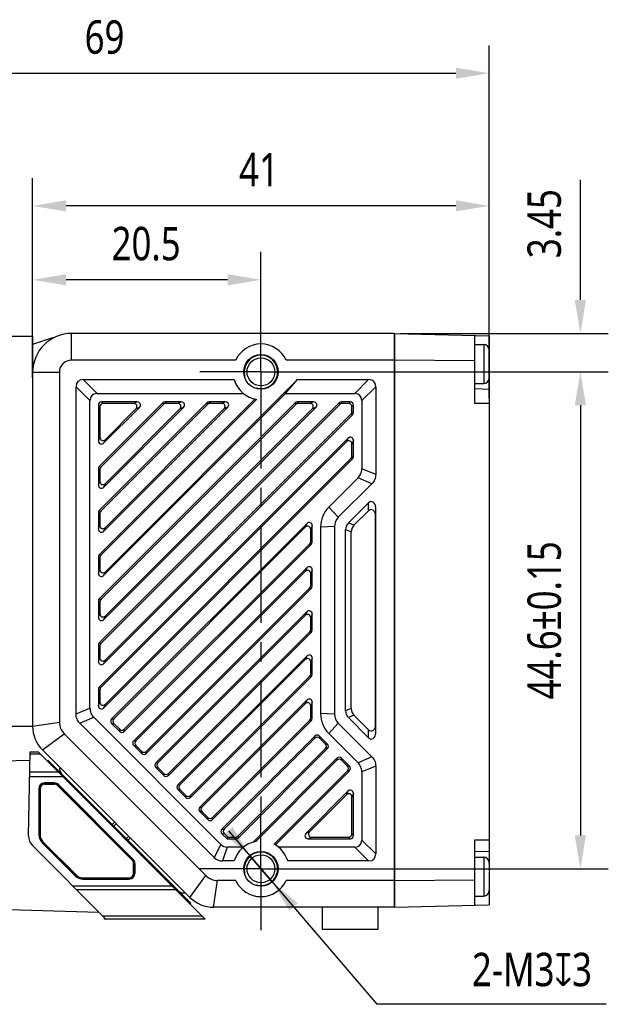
# Model space of a CAD drawing. Header units: millimetres. Extents: x 80 to 337, y 117 to 223.
# Tile 3 of 4: x 192 to 246, y 135 to 223. Entities that reach past the tile are written whole.
import ezdxf

# ---------------------------------------------------------------- set-up
doc = ezdxf.new("R2010")
doc.units = ezdxf.units.MM
doc.header["$LTSCALE"] = 23.1
doc.header["$PDMODE"] = 3
doc.header["$PDSIZE"] = 8
doc.linetypes.add('CENTER', pattern=[0.6, 0.375, -0.075, 0.075, -0.075])
doc.layers.get('0').update_dxf_attribs({"linetype": 'CONTINUOUS'})
doc.layers.get('Defpoints').update_dxf_attribs({"linetype": 'CONTINUOUS'})
for name, color, linetype in [('000-ID2000X_DXF_DIMENSION', 7, 'CONTINUOUS'), ('DE-11-107728DXF_CONTINUOUS_LINE', 7, 'CONTINUOUS'), ('DE-13-002784DXF_CONTINUOUS_LINE', 7, 'CONTINUOUS'), ('DE-13-002786DXF_CONTINUOUS_LINE', 7, 'CONTINUOUS'), ('DE-13-002801_DXF_AXIS', 7, 'CONTINUOUS'), ('DE-13-002801DXF_CONTINUOUS_LINE', 7, 'CONTINUOUS'), ('DE-13-002819DXF_CONTINUOUS_LINE', 7, 'CONTINUOUS'), ('DE-19-009143DXF_CONTINUOUS_LINE', 7, 'CONTINUOUS'), ('DE-1A-000171DXF_CONTINUOUS_LINE', 7, 'CONTINUOUS'), ('DE-1A-000184DXF_CONTINUOUS_LINE', 7, 'CONTINUOUS'), ('DIMS', 7, 'CONTINUOUS'), ('SC-PM2X10B_DXF_CONTINUOUS_LINE', 7, 'CONTINUOUS'), ('TBH32-M2-V2_DXF_CONTINUOUS_LINE', 7, 'CONTINUOUS')]:
    doc.layers.add(name, color=color, linetype=linetype)
doc.styles.get("Standard").update_dxf_attribs({"font": 'Roboto-Regular.ttf', "width": 0.8})
doc.dimstyles.new('DIMSTYLE_1', dxfattribs={"dimtxt": 3, "dimasz": 3, "dimexe": 2.5, "dimexo": 0.5, "dimgap": 0.75, "dimtad": 1, "dimdsep": 46, "dimtxsty": 'STANDARD', "dimblk": '_FILLED', "dimblk1": '_FILLED', "dimblk2": '_FILLED', "dimcen": 0.09, "dimclrt": 3, "dimazin": 2, "dimtp": 0.3, "dimtm": 0.3, "dimtfac": 1, "dimtofl": 0, "dimtmove": 0, "dimatfit": 3, "dimldrblk": '_FILLED', "dimfxl": 1, "dimtolj": 1, "dimarcsym": 0})
doc.dimstyles.new('DIMSTYLE_2', dxfattribs={"dimtxt": 3, "dimasz": 3, "dimexe": 2.5, "dimexo": 0.5, "dimgap": 0.75, "dimtad": 1, "dimdsep": 46, "dimtxsty": 'STANDARD', "dimblk": '_FILLED', "dimblk1": '_FILLED', "dimblk2": '_FILLED', "dimcen": 0.09, "dimclrt": 3, "dimazin": 2, "dimtp": 0.1, "dimtm": 0.1, "dimtfac": 1, "dimtofl": 0, "dimtmove": 0, "dimatfit": 3, "dimldrblk": '_FILLED', "dimfxl": 1, "dimtolj": 1, "dimarcsym": 0})
doc.dimstyles.new('DIMSTYLE_3', dxfattribs={"dimtxt": 3, "dimasz": 3, "dimexe": 2.5, "dimexo": 0.5, "dimgap": 0.75, "dimtad": 1, "dimdsep": 46, "dimtxsty": 'STANDARD', "dimblk": '_FILLED', "dimblk1": '_FILLED', "dimblk2": '_FILLED', "dimcen": 0.09, "dimclrt": 3, "dimazin": 2, "dimtol": 1, "dimtp": 0.15, "dimtm": 0.15, "dimtfac": 1, "dimtofl": 0, "dimtmove": 0, "dimatfit": 3, "dimldrblk": '_FILLED', "dimfxl": 1, "dimtolj": 1, "dimarcsym": 0})
doc.dimstyles.new('DIMSTYLE_4', dxfattribs={"dimtxt": 3, "dimasz": 3, "dimexe": 2.5, "dimexo": 0.5, "dimtad": 1, "dimdsep": 46, "dimtxsty": 'STANDARD', "dimblk": '_FILLED', "dimblk1": '_FILLED', "dimblk2": '_FILLED', "dimcen": 0.09, "dimclrt": 3, "dimazin": 2, "dimtp": 0.1, "dimtm": 0.1, "dimtfac": 1, "dimtmove": 0, "dimatfit": 2, "dimldrblk": '_FILLED', "dimfxl": 1, "dimtolj": 1, "dimarcsym": 0})
doc.dimstyles.new('DIMSTYLE_5', dxfattribs={"dimtxt": 3, "dimasz": 3, "dimexe": 2.5, "dimexo": 0.5, "dimgap": 0.75, "dimtad": 1, "dimdsep": 46, "dimtxsty": 'STANDARD', "dimblk": '_FILLED', "dimblk1": '_FILLED', "dimblk2": '_FILLED', "dimcen": 0.09, "dimclrt": 3, "dimazin": 2, "dimtp": 0.2, "dimtm": 0.2, "dimtfac": 1, "dimtofl": 0, "dimtmove": 0, "dimatfit": 3, "dimldrblk": '_FILLED', "dimfxl": 1, "dimtolj": 1, "dimarcsym": 0})

# ---------------------------------------------------------------- blocks, each defined once
blk = doc.blocks.new('_FILLED')
at = {"color": 0, "linetype": 'ByBlock'}
blk.add_solid([(0, 0), (-1, 0.167), (-1, -0.167)], dxfattribs=at)
blk = doc.blocks.new('*D3')
at = {"layer": '000-ID2000X_DXF_DIMENSION', "color": 0, "lineweight": -2}
for p, q in [((242.239, 197.778), (242.239, 208.565)), ((226.061, 194.778), (244.739, 194.778)), ((217.023, 191.328), (244.739, 191.328)), ((242.239, 188.328), (242.239, 185.328))]:
    blk.add_line(p, q, dxfattribs=at)
at = {"layer": 'Defpoints', "color": 0}
for p in [(225.561, 194.778), (242.239, 194.778), (216.523, 191.328)]:
    blk.add_point(p, dxfattribs=at)
at = {"layer": '000-ID2000X_DXF_DIMENSION', "color": 0, "linetype": 'ByBlock', "lineweight": -2, "xscale": 3, "yscale": 3, "zscale": 3}
for p, rotation in [((242.239, 194.778), 270), ((242.239, 191.328), 90)]:
    blk.add_blockref('_FILLED', p, dxfattribs=dict(at, rotation=rotation))
at = {"layer": '000-ID2000X_DXF_DIMENSION', "color": 3, "insert": (237.489, 201.528), "char_height": 3, "attachment_point": 1, "rotation": 90, "line_spacing_factor": 0.9}
blk.add_mtext('\\A1;3.45', dxfattribs=at)
blk = doc.blocks.new('*D4')
at = {"layer": '000-ID2000X_DXF_DIMENSION', "color": 0, "lineweight": -2}
for p, q in [((217.332, 191.328), (244.739, 191.328)), ((242.239, 188.328), (242.239, 149.728)), ((216.655, 146.728), (244.739, 146.728))]:
    blk.add_line(p, q, dxfattribs=at)
at = {"layer": 'Defpoints', "color": 0}
for p in [(216.832, 191.328), (216.155, 146.728), (242.239, 146.728)]:
    blk.add_point(p, dxfattribs=at)
at = {"layer": '000-ID2000X_DXF_DIMENSION', "color": 0, "linetype": 'ByBlock', "lineweight": -2, "xscale": 3, "yscale": 3, "zscale": 3}
for p, rotation in [((242.239, 191.328), 90), ((242.239, 146.728), 270)]:
    blk.add_blockref('_FILLED', p, dxfattribs=dict(at, rotation=rotation))
at = {"layer": '000-ID2000X_DXF_DIMENSION', "color": 3, "insert": (237.489, 169.028), "char_height": 3, "attachment_point": 2, "rotation": 90, "line_spacing_factor": 0.9}
blk.add_mtext('\\A1;44.6%%p0.15', dxfattribs=at)
blk = doc.blocks.new('*D8')
at = {"layer": '000-ID2000X_DXF_DIMENSION', "color": 0, "lineweight": -2}
for p, q in [((165.061, 193.028), (165.061, 220.629)), ((234.061, 188.978), (234.061, 220.629)), ((168.061, 218.129), (231.061, 218.129))]:
    blk.add_line(p, q, dxfattribs=at)
at = {"layer": 'Defpoints', "color": 0}
for p in [(234.061, 218.129), (165.061, 192.528), (234.061, 188.478)]:
    blk.add_point(p, dxfattribs=at)
at = {"layer": '000-ID2000X_DXF_DIMENSION', "color": 0, "linetype": 'ByBlock', "lineweight": -2, "xscale": 3, "yscale": 3, "zscale": 3, "rotation": 180}
blk.add_blockref('_FILLED', (165.061, 218.129), dxfattribs=at)
at = {"layer": '000-ID2000X_DXF_DIMENSION', "color": 0, "linetype": 'ByBlock', "lineweight": -2, "xscale": 3, "yscale": 3, "zscale": 3}
blk.add_blockref('_FILLED', (234.061, 218.129), dxfattribs=at)
at = {"layer": '000-ID2000X_DXF_DIMENSION', "color": 3, "insert": (199.517, 222.879), "char_height": 3, "attachment_point": 2, "line_spacing_factor": 0.9}
blk.add_mtext('\\A1;69', dxfattribs=at)
blk = doc.blocks.new('*D9')
at = {"layer": '000-ID2000X_DXF_DIMENSION', "color": 0, "lineweight": -2}
for p, q in [((193.061, 195.028), (193.061, 208.722)), ((234.061, 188.978), (234.061, 208.722)), ((231.061, 206.222), (196.061, 206.222))]:
    blk.add_line(p, q, dxfattribs=at)
at = {"layer": 'Defpoints', "color": 0}
for p in [(193.061, 206.222), (193.061, 194.528), (234.061, 188.478)]:
    blk.add_point(p, dxfattribs=at)
at = {"layer": '000-ID2000X_DXF_DIMENSION', "color": 0, "linetype": 'ByBlock', "lineweight": -2, "xscale": 3, "yscale": 3, "zscale": 3, "rotation": 180}
blk.add_blockref('_FILLED', (193.061, 206.222), dxfattribs=at)
at = {"layer": '000-ID2000X_DXF_DIMENSION', "color": 0, "linetype": 'ByBlock', "lineweight": -2, "xscale": 3, "yscale": 3, "zscale": 3}
blk.add_blockref('_FILLED', (234.061, 206.222), dxfattribs=at)
at = {"layer": '000-ID2000X_DXF_DIMENSION', "color": 3, "insert": (213.383, 210.972), "char_height": 3, "attachment_point": 2, "line_spacing_factor": 0.9}
blk.add_mtext('\\A1;41', dxfattribs=at)
blk = doc.blocks.new('*D11')
at = {"layer": '000-ID2000X_DXF_DIMENSION', "color": 0, "lineweight": -2}
for p, q in [((210.635, 150.147), (223.975, 134.566)), ((214.537, 145.589), (212.586, 147.868)), ((216.488, 143.31), (218.439, 141.031)), ((244.569, 134.566), (223.975, 134.566))]:
    blk.add_line(p, q, dxfattribs=at)
at = {"layer": 'Defpoints', "color": 0}
for p in [(212.586, 147.868), (214.537, 145.589)]:
    blk.add_point(p, dxfattribs=at)
at = {"layer": '000-ID2000X_DXF_DIMENSION', "color": 0, "linetype": 'ByBlock', "lineweight": -2, "xscale": 3, "yscale": 3, "zscale": 3}
for p, rotation in [((212.586, 147.868), 310.5692386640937), ((214.537, 145.589), 130.5692386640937)]:
    blk.add_blockref('_FILLED', p, dxfattribs=dict(at, rotation=rotation))
at = {"layer": '000-ID2000X_DXF_DIMENSION', "color": 3, "insert": (232.499, 139.191), "char_height": 3, "attachment_point": 1, "line_spacing_factor": 0.9}
blk.add_mtext('\\A1;{2-M3{\\fgdt;x}3}', dxfattribs=at)
blk = doc.blocks.new('*D12')
at = {"layer": '000-ID2000X_DXF_DIMENSION', "color": 0, "lineweight": -2}
for p, q in [((193.061, 190.778), (193.061, 202.091)), ((213.561, 196.008), (213.561, 202.091)), ((210.561, 199.591), (196.061, 199.591))]:
    blk.add_line(p, q, dxfattribs=at)
at = {"layer": 'Defpoints', "color": 0}
for p in [(193.061, 199.591), (213.561, 195.508), (193.061, 190.278)]:
    blk.add_point(p, dxfattribs=at)
at = {"layer": '000-ID2000X_DXF_DIMENSION', "color": 0, "linetype": 'ByBlock', "lineweight": -2, "xscale": 3, "yscale": 3, "zscale": 3, "rotation": 180}
blk.add_blockref('_FILLED', (193.061, 199.591), dxfattribs=at)
at = {"layer": '000-ID2000X_DXF_DIMENSION', "color": 0, "linetype": 'ByBlock', "lineweight": -2, "xscale": 3, "yscale": 3, "zscale": 3}
blk.add_blockref('_FILLED', (213.561, 199.591), dxfattribs=at)
at = {"layer": '000-ID2000X_DXF_DIMENSION', "color": 3, "insert": (203.25, 204.341), "char_height": 3, "attachment_point": 2, "line_spacing_factor": 0.9}
blk.add_mtext('\\A1;20.5', dxfattribs=at)

msp = doc.modelspace()

# ---------------------------------------------------------------- linework, layer by layer
at = {"layer": 'DE-11-107728DXF_CONTINUOUS_LINE', "color": 7}
for p, q in [((167.061, 194.528), (193.061, 194.528)), ((193.061, 194.528), (193.061, 159.528)), ((190.861, 159.528), (193.061, 159.528))]:
    msp.add_line(p, q, dxfattribs=at)
at = {"layer": 'DE-13-002784DXF_CONTINUOUS_LINE', "color": 7}
for p, q in [((192.812, 156.454), (190.35, 156.39)), ((192.694, 149.689), (192.825, 157.219)), ((192.825, 157.219), (193.555, 157.219)), ((193.555, 157.219), (208.555, 142.219)), ((193.616, 153.919), (193.616, 149.785)), ((193.625, 153.919), (193.625, 149.785)), ((195.017, 154.428), (194.125, 154.428)), ((195.017, 154.419), (194.125, 154.419)), ((202.079, 147.564), (195.37, 154.273)), ((202.085, 147.571), (195.377, 154.279)), ((199.646, 142.219), (193.045, 148.82)), ((193.912, 149.071), (196.878, 146.105)), ((193.918, 149.078), (196.884, 146.112)), ((202.225, 146.319), (202.225, 147.21)), ((202.234, 147.21), (202.234, 146.319)), ((197.591, 145.819), (201.725, 145.819)), ((197.591, 145.81), (201.725, 145.81)), ((199.044, 142.82), (183.825, 143.219)), ((208.555, 142.219), (199.646, 142.219))]:
    msp.add_line(p, q, dxfattribs=at)
at = {"layer": 'DE-13-002784DXF_CONTINUOUS_LINE', "color": 4}
for p, q in [((192.822, 157.043), (193.731, 157.043)), ((195.804, 154.97), (192.786, 154.97)), ((195.379, 155.395), (192.793, 155.395)), ((193.616, 153.919), (193.625, 153.919)), ((194.125, 154.428), (194.125, 154.419)), ((195.017, 154.428), (195.017, 154.419)), ((195.377, 154.279), (195.37, 154.273)), ((193.616, 149.785), (193.625, 149.785)), ((193.912, 149.071), (193.918, 149.078)), ((202.085, 147.571), (202.079, 147.564)), ((202.234, 147.21), (202.225, 147.21)), ((196.878, 146.105), (196.884, 146.112)), ((197.591, 145.81), (197.591, 145.819)), ((201.725, 145.819), (201.725, 145.81)), ((202.225, 146.319), (202.234, 146.319)), ((196.653, 145.211), (205.563, 145.211)), ((197.002, 144.863), (205.912, 144.863)), ((208.304, 142.47), (199.394, 142.47))]:
    msp.add_line(p, q, dxfattribs=at)
at = {"layer": 'DE-13-002784DXF_CONTINUOUS_LINE', "color": 7}
for centre, radius, start, end in [((194.125, 153.919), 0.509, 90, 180), ((194.125, 153.919), 0.5, 90, 180), ((195.017, 153.919), 0.509, 45, 90), ((195.017, 153.919), 0.5, 45, 90), ((193.894, 149.668), 1.2, 179, 225), ((194.625, 149.785), 1.009, 180, 225), ((194.625, 149.785), 1, 180, 225), ((201.725, 147.21), 0.5, 0, 45), ((201.725, 147.21), 0.509, 0, 45), ((197.591, 146.819), 1.009, 225, 270), ((197.591, 146.819), 1, 225, 270), ((201.725, 146.319), 0.509, 270, 360), ((201.725, 146.319), 0.5, 270, 360)]:
    msp.add_arc(centre, radius, start, end, dxfattribs=at)
at = {"layer": 'DE-13-002786DXF_CONTINUOUS_LINE', "color": 7}
for p, q in [((194.363, 156.411), (194.432, 156.484)), ((194.432, 156.484), (207.266, 143.65)), ((207.195, 143.579), (207.266, 143.65))]:
    msp.add_line(p, q, dxfattribs=at)
at = {"layer": 'DE-13-002786DXF_CONTINUOUS_LINE', "color": 4}
for p, q in [((194.468, 156.307), (194.536, 156.379)), ((195.863, 154.911), (195.933, 154.982)), ((196.006, 154.768), (196.076, 154.84)), ((205.309, 145.465), (205.376, 145.539)), ((205.422, 145.352), (205.489, 145.427)), ((207.059, 143.715), (207.13, 143.785))]:
    msp.add_line(p, q, dxfattribs=at)
at = {"layer": 'DE-13-002801_DXF_AXIS', "color": 1, "linetype": 'CENTER'}
for p, q in [((213.561, 191.328), (213.561, 196.828)), ((213.561, 191.328), (208.061, 191.328)), ((213.561, 191.328), (213.561, 151.575)), ((213.561, 191.328), (219.061, 191.328)), ((213.561, 146.728), (213.561, 151.575)), ((213.561, 146.728), (208.061, 146.728)), ((213.561, 146.728), (213.561, 141.228)), ((213.561, 146.728), (219.061, 146.728))]:
    msp.add_line(p, q, dxfattribs=at)
at = {"layer": 'DE-13-002801DXF_CONTINUOUS_LINE', "color": 4}
for p, q in [((196.561, 192.378), (196.561, 194.778)), ((195.461, 191.278), (193.061, 191.278)), ((198.211, 188.747), (196.961, 189.997)), ((198.843, 189.378), (197.593, 190.628)), ((221.98, 189.378), (223.23, 190.628)), ((222.611, 188.747), (223.861, 189.997)), ((198.961, 188.339), (199.095, 188.205)), ((199.251, 188.628), (199.385, 188.494)), ((202.439, 188.628), (202.116, 188.494)), ((204.751, 188.544), (204.807, 188.41)), ((204.956, 188.628), (205.012, 188.494)), ((206.399, 188.628), (206.076, 188.494)), ((208.711, 188.544), (208.766, 188.41)), ((208.916, 188.628), (208.971, 188.494)), ((210.359, 188.628), (210.035, 188.494)), ((216.63, 188.544), (216.686, 188.41)), ((216.835, 188.628), (216.891, 188.494)), ((218.279, 188.628), (217.955, 188.494)), ((220.59, 188.544), (220.646, 188.41)), ((220.795, 188.628), (220.851, 188.494)), ((221.572, 188.628), (221.438, 188.494)), ((221.861, 188.339), (221.727, 188.205)), ((202.644, 188.134), (202.321, 188)), ((206.604, 188.134), (206.281, 188)), ((210.564, 188.134), (210.24, 188)), ((218.483, 188.134), (218.16, 188)), ((221.777, 187.467), (221.643, 187.523)), ((221.861, 187.672), (221.727, 187.727)), ((198.961, 185.15), (199.095, 185.474)), ((199.456, 184.946), (199.59, 185.269)), ((221.367, 185.36), (221.233, 185.037)), ((221.861, 185.155), (221.727, 184.832)), ((221.777, 183.507), (221.643, 183.563)), ((221.861, 183.712), (221.727, 183.768)), ((198.961, 182.634), (199.095, 182.578)), ((199.046, 182.839), (199.18, 182.783)), ((223.861, 182.105), (222.611, 182.623)), ((198.961, 181.191), (199.095, 181.514)), ((199.456, 180.986), (199.59, 181.309)), ((223.524, 181.291), (222.274, 181.809)), ((223.211, 178.857), (223.225, 179.578)), ((198.961, 178.674), (199.095, 178.619)), ((199.046, 178.879), (199.18, 178.823)), ((220.507, 178.274), (219.659, 179.193)), ((223.847, 178.432), (223.861, 179.153)), ((217.667, 177.7), (217.533, 177.377)), ((221.91, 177.555), (221.41, 177.763)), ((198.961, 177.231), (199.095, 177.554)), ((199.456, 177.026), (199.59, 177.349)), ((218.161, 177.495), (218.027, 177.172)), ((220.161, 177.44), (218.911, 177.389)), ((221.661, 176.956), (221.161, 177.163)), ((218.077, 175.847), (217.943, 175.903)), ((218.161, 176.052), (218.027, 176.108)), ((198.961, 174.714), (199.095, 174.659)), ((199.046, 174.919), (199.18, 174.864)), ((198.961, 173.271), (199.095, 173.595)), ((199.456, 173.066), (199.59, 173.39)), ((217.667, 173.741), (217.533, 173.417)), ((218.161, 173.536), (218.027, 173.212)), ((218.077, 171.888), (217.943, 171.943)), ((218.161, 172.093), (218.027, 172.148)), ((198.961, 170.754), (199.095, 170.699)), ((199.046, 170.959), (199.18, 170.904)), ((217.667, 169.781), (217.533, 169.457)), ((198.961, 169.311), (199.095, 169.635)), ((199.456, 169.106), (199.59, 169.43)), ((218.161, 169.576), (218.027, 169.252)), ((218.077, 167.928), (217.943, 167.983)), ((218.161, 168.133), (218.027, 168.188)), ((198.961, 166.795), (199.095, 166.739)), ((199.046, 167), (199.18, 166.944)), ((198.961, 165.351), (199.095, 165.675)), ((199.456, 165.147), (199.59, 165.47)), ((217.667, 165.821), (217.533, 165.498)), ((218.161, 165.616), (218.027, 165.293)), ((218.077, 163.968), (217.943, 164.024)), ((218.161, 164.173), (218.027, 164.228)), ((198.961, 162.835), (199.095, 162.779)), ((199.046, 163.04), (199.18, 162.984)), ((198.961, 161.392), (199.095, 161.715)), ((217.667, 161.861), (217.533, 161.538)), ((196.961, 160.621), (198.211, 161.138)), ((199.456, 161.187), (199.59, 161.51)), ((218.161, 161.656), (218.027, 161.333)), ((221.661, 161.101), (221.161, 160.894)), ((197.299, 159.807), (198.549, 160.324)), ((200.155, 160.189), (200.344, 160.189)), ((218.077, 160.008), (217.943, 160.064)), ((218.161, 160.213), (218.027, 160.269)), ((220.161, 160.617), (218.911, 160.667)), ((221.91, 160.501), (221.41, 160.294)), ((193.061, 159.521), (195.461, 159.885)), ((200.155, 159.779), (200.344, 159.779)), ((200.877, 159.057), (200.877, 159.247)), ((201.286, 159.057), (201.286, 159.247)), ((220.507, 159.783), (219.659, 158.863)), ((223.225, 158.479), (223.211, 159.2)), ((223.861, 158.903), (223.847, 159.625)), ((193.94, 157.4), (195.895, 158.839)), ((202.135, 158.209), (202.324, 158.209)), ((218.408, 158.643), (218.408, 158.454)), ((218.818, 158.643), (218.818, 158.454)), ((202.135, 157.799), (202.324, 157.799)), ((219.54, 157.922), (219.35, 157.922)), ((219.54, 157.512), (219.35, 157.512)), ((202.856, 157.077), (202.856, 157.267)), ((203.266, 157.077), (203.266, 157.267)), ((220.388, 156.663), (220.388, 156.474)), ((220.798, 156.663), (220.798, 156.474)), ((223.524, 156.766), (222.274, 156.248)), ((204.115, 156.229), (204.304, 156.229)), ((204.115, 155.819), (204.304, 155.819)), ((221.52, 155.942), (221.33, 155.942)), ((221.52, 155.532), (221.33, 155.532)), ((223.861, 155.951), (222.611, 155.434)), ((204.836, 155.097), (204.836, 155.287)), ((205.246, 155.097), (205.246, 155.287)), ((206.095, 154.249), (206.284, 154.249)), ((206.095, 153.839), (206.284, 153.839)), ((206.816, 153.117), (206.816, 153.307)), ((207.226, 153.117), (207.226, 153.307)), ((221.367, 153.682), (221.233, 153.358)), ((221.861, 153.477), (221.727, 153.153)), ((208.075, 152.269), (208.264, 152.269)), ((208.075, 151.859), (208.264, 151.859)), ((208.796, 151.138), (208.796, 151.327)), ((209.206, 151.138), (209.206, 151.327)), ((210.058, 150.292), (210.249, 150.294)), ((210.061, 149.879), (210.252, 149.881)), ((211.336, 149.428), (211.281, 149.562)), ((211.541, 149.513), (211.486, 149.647)), ((217.608, 149.923), (217.931, 150.057)), ((217.813, 149.428), (218.136, 149.562)), ((221.572, 149.428), (221.438, 149.562)), ((221.861, 149.718), (221.727, 149.852)), ((209.962, 148.911), (209.37, 147.736)), ((210.524, 148.678), (210.111, 147.428)), ((221.98, 148.678), (223.23, 147.428)), ((222.611, 149.31), (223.861, 148.06)), ((207.183, 144.157), (208.622, 146.112)), ((209.304, 143.278), (209.668, 145.678))]:
    msp.add_line(p, q, dxfattribs=at)
at = {"layer": 'DE-13-002801DXF_CONTINUOUS_LINE', "color": 7}
for p, q in [((225.561, 194.778), (196.561, 194.778)), ((225.561, 194.778), (225.561, 143.278)), ((211.293, 192.378), (196.561, 192.378)), ((225.561, 192.378), (215.83, 192.378)), ((195.461, 191.278), (195.461, 159.885)), ((196.961, 160.621), (196.961, 189.997)), ((197.593, 190.628), (211.161, 190.628)), ((199.59, 173.39), (216.829, 190.628)), ((215.768, 189.378), (216.829, 190.628)), ((216.829, 190.628), (223.23, 190.628)), ((223.861, 189.997), (223.861, 182.105)), ((198.843, 189.378), (211.997, 189.378)), ((199.456, 173.066), (215.768, 189.378)), ((215.768, 189.378), (221.98, 189.378)), ((198.211, 161.138), (198.211, 188.747)), ((198.961, 188.339), (198.961, 185.15)), ((213.016, 188.889), (199.046, 174.919)), ((204.751, 188.544), (199.046, 182.839)), ((208.711, 188.544), (199.046, 178.879)), ((216.63, 188.544), (199.046, 170.959)), ((220.59, 188.544), (199.046, 167)), ((213.175, 188.858), (199.18, 174.864)), ((204.807, 188.41), (199.18, 182.783)), ((208.766, 188.41), (199.18, 178.823)), ((216.686, 188.41), (199.18, 170.904)), ((220.646, 188.41), (199.18, 166.944)), ((202.439, 188.628), (199.251, 188.628)), ((202.116, 188.494), (199.385, 188.494)), ((206.399, 188.628), (204.956, 188.628)), ((206.076, 188.494), (205.012, 188.494)), ((210.359, 188.628), (208.916, 188.628)), ((210.035, 188.494), (208.971, 188.494)), ((218.279, 188.628), (216.835, 188.628)), ((217.955, 188.494), (216.891, 188.494)), ((221.572, 188.628), (220.795, 188.628)), ((221.438, 188.494), (220.851, 188.494)), ((221.861, 187.672), (221.861, 188.339)), ((222.611, 188.747), (222.611, 182.623)), ((199.095, 188.205), (199.095, 185.474)), ((199.456, 184.946), (202.644, 188.134)), ((199.456, 180.986), (206.604, 188.134)), ((199.456, 177.026), (210.564, 188.134)), ((199.456, 169.106), (218.483, 188.134)), ((199.456, 165.147), (221.777, 187.467)), ((199.59, 185.269), (202.321, 188)), ((199.59, 181.309), (206.281, 188)), ((199.59, 177.349), (210.24, 188)), ((199.59, 169.43), (218.16, 188)), ((199.59, 165.47), (221.643, 187.523)), ((221.727, 187.727), (221.727, 188.205)), ((221.367, 185.36), (199.046, 163.04)), ((221.233, 185.037), (199.18, 162.984)), ((221.727, 183.768), (221.727, 184.832)), ((221.861, 183.712), (221.861, 185.155)), ((199.456, 161.187), (221.777, 183.507)), ((199.59, 161.51), (221.643, 183.563)), ((198.961, 182.634), (198.961, 181.191)), ((199.095, 182.578), (199.095, 181.514)), ((222.274, 181.809), (219.659, 179.193)), ((223.524, 181.291), (220.507, 178.274)), ((221.41, 177.763), (223.225, 179.578)), ((198.961, 178.674), (198.961, 177.231)), ((199.095, 178.619), (199.095, 177.554)), ((221.91, 177.555), (223.211, 178.857)), ((223.861, 158.903), (223.861, 179.153)), ((217.667, 177.7), (200.155, 160.189)), ((223.847, 159.625), (223.847, 178.432)), ((217.533, 177.377), (200.344, 160.189)), ((218.027, 176.108), (218.027, 177.172)), ((218.161, 176.052), (218.161, 177.495)), ((218.911, 177.389), (218.911, 160.667)), ((220.161, 177.44), (220.161, 160.617)), ((221.161, 160.894), (221.161, 177.163)), ((221.661, 161.101), (221.661, 176.956)), ((201.286, 159.247), (217.943, 175.903)), ((201.286, 159.057), (218.077, 175.847)), ((198.961, 174.714), (198.961, 173.271)), ((199.095, 174.659), (199.095, 173.595)), ((217.667, 173.741), (202.135, 158.209)), ((217.533, 173.417), (202.324, 158.209)), ((218.027, 172.148), (218.027, 173.212)), ((218.161, 172.093), (218.161, 173.536)), ((203.266, 157.267), (217.943, 171.943)), ((203.266, 157.077), (218.077, 171.888)), ((198.961, 170.754), (198.961, 169.311)), ((199.095, 170.699), (199.095, 169.635)), ((217.667, 169.781), (204.115, 156.229)), ((217.533, 169.457), (204.304, 156.229)), ((218.027, 168.188), (218.027, 169.252)), ((218.161, 168.133), (218.161, 169.576)), ((205.246, 155.287), (217.943, 167.983)), ((205.246, 155.097), (218.077, 167.928)), ((198.961, 166.795), (198.961, 165.351)), ((199.095, 166.739), (199.095, 165.675)), ((217.667, 165.821), (206.095, 154.249)), ((217.533, 165.498), (206.284, 154.249)), ((218.027, 164.228), (218.027, 165.293)), ((218.161, 164.173), (218.161, 165.616)), ((207.226, 153.307), (217.943, 164.024)), ((207.226, 153.117), (218.077, 163.968)), ((198.961, 162.835), (198.961, 161.392)), ((199.095, 162.779), (199.095, 161.715)), ((217.667, 161.861), (208.075, 152.269)), ((217.533, 161.538), (208.264, 152.269)), ((218.027, 160.269), (218.027, 161.333)), ((218.161, 160.213), (218.161, 161.656)), ((209.962, 148.911), (198.549, 160.324)), ((209.206, 151.327), (217.943, 160.064)), ((209.206, 151.138), (218.077, 160.008)), ((223.225, 158.479), (221.41, 160.294)), ((223.211, 159.2), (221.91, 160.501)), ((209.37, 147.736), (197.299, 159.807)), ((200.155, 159.779), (200.877, 159.057)), ((200.344, 159.779), (200.877, 159.247)), ((220.507, 159.783), (223.524, 156.766)), ((208.622, 146.112), (195.895, 158.839)), ((218.408, 158.643), (210.058, 150.292)), ((218.408, 158.454), (210.249, 150.294)), ((219.54, 157.922), (218.818, 158.643)), ((219.35, 157.922), (218.818, 158.454)), ((219.659, 158.863), (222.274, 156.248)), ((207.183, 144.157), (193.94, 157.4)), ((202.135, 157.799), (202.856, 157.077)), ((202.324, 157.799), (202.856, 157.267)), ((211.486, 149.647), (219.35, 157.512)), ((211.541, 149.513), (219.54, 157.512)), ((220.388, 156.663), (212.85, 149.125)), ((220.388, 156.474), (213.1, 149.185)), ((221.52, 155.942), (220.798, 156.663)), ((221.33, 155.942), (220.798, 156.474)), ((204.115, 155.819), (204.836, 155.097)), ((204.304, 155.819), (204.836, 155.287)), ((214.735, 148.936), (221.33, 155.532)), ((214.855, 148.867), (221.52, 155.532)), ((223.861, 155.951), (223.861, 148.06)), ((222.611, 155.434), (222.611, 149.31)), ((206.095, 153.839), (206.816, 153.117)), ((206.284, 153.839), (206.816, 153.307)), ((221.367, 153.682), (217.608, 149.923)), ((221.233, 153.358), (217.931, 150.057)), ((221.727, 149.852), (221.727, 153.153)), ((221.861, 149.718), (221.861, 153.477)), ((208.075, 151.859), (208.796, 151.138)), ((208.264, 151.859), (208.796, 151.327)), ((210.061, 149.879), (210.527, 149.428)), ((210.252, 149.881), (210.581, 149.562)), ((210.527, 149.428), (210.581, 149.562)), ((210.527, 149.428), (211.336, 149.428)), ((210.581, 149.562), (211.281, 149.562)), ((217.813, 149.428), (221.572, 149.428)), ((218.136, 149.562), (221.438, 149.562)), ((211.997, 148.678), (210.524, 148.678)), ((221.98, 148.678), (215.126, 148.678)), ((211.161, 147.428), (210.111, 147.428)), ((223.23, 147.428), (215.961, 147.428)), ((211.293, 145.678), (209.668, 145.678)), ((225.561, 145.678), (215.83, 145.678)), ((225.561, 143.278), (209.304, 143.278)), ((219.061, 143.278), (219.061, 141.278)), ((224.061, 143.278), (224.061, 141.278)), ((224.061, 141.278), (219.061, 141.278))]:
    msp.add_line(p, q, dxfattribs=at)
msp.add_lwpolyline([(195.09, 194.454), (194.807, 194.36), (194.757, 194.343), (194.706, 194.326), (194.655, 194.309), (193.061, 193.778)], dxfattribs=at)
for centre, radius in [((213.561, 191.328), 1.55), ((213.561, 191.328), 1.25), ((213.561, 146.728), 1.55), ((213.561, 146.728), 1.25)]:
    msp.add_circle(centre, radius, dxfattribs=at)
for centre, radius, start, end in [((196.561, 191.278), 3.5, 90, 180), ((213.561, 191.328), 2.5, 24.83459, 155.16541), ((196.561, 191.278), 1.1, 90, 180), ((213.561, 191.328), 2.5, 196.2602, 261.10957), ((196.061, 159.521), 3, 180, 225), ((213.561, 146.728), 2.5, 100.63451, 163.7398), ((213.561, 146.728), 2.5, 16.2602, 62.01567), ((213.561, 146.728), 2.5, 204.83459, 335.16541), ((209.304, 146.278), 3, 225, 270)]:
    msp.add_arc(centre, radius, start, end, dxfattribs=at)
at = {"layer": 'DE-13-002801DXF_CONTINUOUS_LINE', "color": 4}
for centre in [(213.561, 191.328), (213.561, 146.728)]:
    msp.add_arc(centre, 1.5, 255, 195, dxfattribs=at)
at = {"layer": 'DE-13-002801DXF_CONTINUOUS_LINE', "color": 7}
for centre, major_axis, ratio, start_param, end_param in [((201.539, 186.051), (4.417, -4.417), 0.272166, 2.875864, 3.407322), ((219.284, 186.051), (4.417, 4.417), 0.272166, -0.265729, 0.265729), ((202.789, 184.801), (-4.417, 4.417), 0.272166, -0.265729, 0.265729), ((218.034, 184.801), (4.417, 4.417), 0.272166, -0.265729, 0.265729), ((199.272, 188.318), (0.227, -0.227), 0.935113, 2.389713, 3.893472), ((199.406, 188.184), (-0.227, 0.227), 0.935113, -0.751879, 0.751879), ((202.066, 188.184), (0.338, 0.14), 0.819161, -1.102634, 1.102634), ((202.389, 188.318), (0.338, 0.14), 0.819161, -1.102634, 1.102634), ((204.965, 188.318), (-0.12, 0.289), 0.960422, -0.378626, 0.378626), ((205.02, 188.184), (-0.12, 0.289), 0.960422, -0.378626, 0.378626), ((206.025, 188.184), (0.338, 0.14), 0.819161, -1.102634, 1.102634), ((206.349, 188.318), (0.338, 0.14), 0.819161, -1.102634, 1.102634), ((208.924, 188.318), (-0.12, 0.289), 0.960422, -0.378626, 0.378626), ((208.98, 188.184), (-0.12, 0.289), 0.960422, -0.378626, 0.378626), ((209.985, 188.184), (0.338, 0.14), 0.819161, -1.102634, 1.102634), ((210.309, 188.318), (0.338, 0.14), 0.819161, -1.102634, 1.102634), ((216.844, 188.318), (-0.12, 0.289), 0.960422, -0.378626, 0.378626), ((216.9, 188.184), (-0.12, 0.289), 0.960422, -0.378626, 0.378626), ((217.905, 188.184), (0.338, 0.14), 0.819161, -1.102634, 1.102634), ((218.228, 188.318), (0.338, 0.14), 0.819161, -1.102634, 1.102634), ((220.804, 188.318), (-0.12, 0.289), 0.960422, -0.378626, 0.378626), ((220.859, 188.184), (-0.12, 0.289), 0.960422, -0.378626, 0.378626), ((221.417, 188.184), (0.227, 0.227), 0.935113, -0.751879, 0.751879), ((221.551, 188.318), (0.227, 0.227), 0.935113, -0.751879, 0.751879), ((221.417, 187.736), (0.289, -0.12), 0.960422, -0.378626, 0.378626), ((221.551, 187.681), (0.289, -0.12), 0.960422, -0.378626, 0.378626), ((199.272, 185.201), (0.14, 0.338), 0.819161, -4.244227, -2.038959), ((199.406, 185.524), (-0.14, -0.338), 0.819161, -1.102634, 1.102634), ((221.417, 184.782), (0.14, 0.338), 0.819161, -1.102634, 1.102634), ((221.551, 185.105), (0.14, 0.338), 0.819161, -1.102634, 1.102634), ((221.417, 183.776), (0.289, -0.12), 0.960422, -0.378626, 0.378626), ((221.551, 183.721), (0.289, -0.12), 0.960422, -0.378626, 0.378626), ((199.272, 182.625), (0.289, -0.12), 0.960422, 2.762967, 3.520218), ((199.406, 182.57), (-0.289, 0.12), 0.960422, -0.378626, 0.378626), ((199.272, 181.241), (0.14, 0.338), 0.819161, -4.244227, -2.038959), ((199.406, 181.564), (-0.14, -0.338), 0.819161, -1.102634, 1.102634), ((223.461, 179.147), (0.01, 0.538), 0.742737, -1.544729, 0.657479), ((199.272, 178.665), (0.289, -0.12), 0.960422, 2.762967, 3.520218), ((199.406, 178.61), (-0.289, 0.12), 0.960422, -0.378626, 0.378626), ((221.483, 177.381), (2.378, -0.985), 0.995244, 2.750576, 3.532609), ((223.447, 178.426), (0.01, 0.538), 0.742737, -1.544729, 0.657479), ((217.851, 177.445), (0.14, 0.338), 0.819161, -1.102634, 1.102634), ((221.351, 177.436), (-1.1, 0.456), 0.995244, -0.391016, 0.391016), ((222.341, 177.026), (1.115, -0.462), 0.828274, 2.811094, 3.472091), ((199.272, 177.281), (0.14, 0.338), 0.819161, -4.244227, -2.038959), ((199.406, 177.605), (-0.14, -0.338), 0.819161, -1.102634, 1.102634), ((217.717, 177.122), (0.14, 0.338), 0.819161, -1.102634, 1.102634), ((222.841, 176.819), (-1.115, 0.462), 0.828274, -0.330499, 0.330499), ((217.717, 176.116), (0.289, -0.12), 0.960422, -0.378626, 0.378626), ((217.851, 176.061), (0.289, -0.12), 0.960422, -0.378626, 0.378626), ((199.272, 174.706), (0.289, -0.12), 0.960422, 2.762967, 3.520218), ((199.406, 174.65), (-0.289, 0.12), 0.960422, -0.378626, 0.378626), ((199.272, 173.321), (0.14, 0.338), 0.819161, -4.244227, -2.038959), ((199.406, 173.645), (-0.14, -0.338), 0.819161, -1.102634, 1.102634), ((217.717, 173.162), (0.14, 0.338), 0.819161, -1.102634, 1.102634), ((217.851, 173.485), (0.14, 0.338), 0.819161, -1.102634, 1.102634), ((217.717, 172.157), (0.289, -0.12), 0.960422, -0.378626, 0.378626), ((217.851, 172.101), (0.289, -0.12), 0.960422, -0.378626, 0.378626), ((199.272, 170.746), (0.289, -0.12), 0.960422, 2.762967, 3.520218), ((199.406, 170.69), (-0.289, 0.12), 0.960422, -0.378626, 0.378626), ((217.851, 169.526), (0.14, 0.338), 0.819161, -1.102634, 1.102634), ((199.272, 169.362), (0.14, 0.338), 0.819161, -4.244227, -2.038959), ((199.406, 169.685), (-0.14, -0.338), 0.819161, -1.102634, 1.102634), ((217.717, 169.202), (0.14, 0.338), 0.819161, -1.102634, 1.102634), ((217.717, 168.197), (0.289, -0.12), 0.960422, -0.378626, 0.378626), ((217.851, 168.141), (0.289, -0.12), 0.960422, -0.378626, 0.378626), ((199.272, 166.786), (0.289, -0.12), 0.960422, 2.762967, 3.520218), ((199.406, 166.731), (-0.289, 0.12), 0.960422, -0.378626, 0.378626), ((199.272, 165.402), (0.14, 0.338), 0.819161, -4.244227, -2.038959), ((199.406, 165.725), (-0.14, -0.338), 0.819161, -1.102634, 1.102634), ((217.717, 165.242), (0.14, 0.338), 0.819161, -1.102634, 1.102634), ((217.851, 165.566), (0.14, 0.338), 0.819161, -1.102634, 1.102634), ((217.717, 164.237), (0.289, -0.12), 0.960422, -0.378626, 0.378626), ((217.851, 164.182), (0.289, -0.12), 0.960422, -0.378626, 0.378626), ((199.272, 162.826), (0.289, -0.12), 0.960422, 2.762967, 3.520218), ((199.406, 162.771), (-0.289, 0.12), 0.960422, -0.378626, 0.378626), ((199.406, 161.765), (-0.14, -0.338), 0.819161, -1.102634, 1.102634), ((217.851, 161.606), (0.14, 0.338), 0.819161, -1.102634, 1.102634), ((199.272, 161.442), (0.14, 0.338), 0.819161, -4.244227, -2.038959), ((217.717, 161.283), (0.14, 0.338), 0.819161, -1.102634, 1.102634), ((222.341, 161.031), (1.115, 0.462), 0.828274, 2.811094, 3.472091), ((222.841, 161.238), (-1.115, -0.462), 0.828274, -0.330499, 0.330499), ((200.389, 159.984), (0.321, 0), 0.935113, 2.389713, 3.893472), ((200.579, 159.984), (-0.321, 0), 0.935113, -0.751879, 0.751879), ((217.717, 160.277), (0.289, -0.12), 0.960422, -0.378626, 0.378626), ((217.851, 160.222), (0.289, -0.12), 0.960422, -0.378626, 0.378626), ((221.483, 160.676), (2.378, 0.985), 0.995244, 2.750576, 3.532609), ((221.351, 160.621), (-1.1, -0.456), 0.995244, -0.391016, 0.391016), ((197.099, 159.951), (1.525, 0.632), 0.942731, 2.769309, 3.513876), ((201.081, 159.481), (0, -0.321), 0.935113, -0.751879, 0.751879), ((223.447, 159.631), (-0.01, 0.538), 0.742737, 2.484114, 4.686321), ((201.081, 159.292), (0, 0.321), 0.935113, -3.893472, -2.389713), ((202.369, 158.004), (0.321, 0), 0.935113, 2.389713, 3.893472), ((202.559, 158.004), (-0.321, 0), 0.935113, -0.751879, 0.751879), ((218.613, 158.409), (0, 0.321), 0.935113, -0.751879, 0.751879), ((218.613, 158.219), (0, 0.321), 0.935113, -0.751879, 0.751879), ((223.461, 158.91), (-0.01, 0.538), 0.742737, -3.799071, -1.596864), ((219.116, 157.717), (0.321, 0), 0.935113, -0.751879, 0.751879), ((219.306, 157.717), (0.321, 0), 0.935113, -0.751879, 0.751879), ((203.061, 157.501), (0, -0.321), 0.935113, -0.751879, 0.751879), ((203.061, 157.312), (0, 0.321), 0.935113, -3.893472, -2.389713), ((220.593, 156.429), (0, 0.321), 0.935113, -0.751879, 0.751879), ((220.593, 156.239), (0, 0.321), 0.935113, -0.751879, 0.751879), ((204.349, 156.024), (0.321, 0), 0.935113, 2.389713, 3.893472), ((204.539, 156.024), (-0.321, 0), 0.935113, -0.751879, 0.751879), ((221.096, 155.737), (0.321, 0), 0.935113, -0.751879, 0.751879), ((221.285, 155.737), (0.321, 0), 0.935113, -0.751879, 0.751879), ((205.041, 155.521), (0, -0.321), 0.935113, -0.751879, 0.751879), ((205.041, 155.332), (0, 0.321), 0.935113, -3.893472, -2.389713), ((206.329, 154.044), (0.321, 0), 0.935113, 2.389713, 3.893472), ((206.518, 154.044), (-0.321, 0), 0.935113, -0.751879, 0.751879), ((221.551, 153.427), (0.14, 0.338), 0.819161, -1.102634, 1.102634), ((207.021, 153.541), (0, -0.321), 0.935113, -0.751879, 0.751879), ((207.021, 153.352), (0, 0.321), 0.935113, -3.893472, -2.389713), ((221.417, 153.103), (0.14, 0.338), 0.819161, -1.102634, 1.102634), ((208.309, 152.064), (0.321, 0), 0.935113, 2.389713, 3.893472), ((208.498, 152.064), (-0.321, 0), 0.935113, -0.751879, 0.751879), ((209.001, 151.561), (0, -0.321), 0.935113, -0.751879, 0.751879), ((209.001, 151.372), (0, 0.321), 0.935113, -3.893472, -2.389713), ((210.292, 150.088), (0.321, 0.003), 0.934155, 2.382193, 3.900992), ((210.483, 150.089), (-0.321, -0.003), 0.934155, -0.759399, 0.759399), ((211.272, 149.873), (0.12, -0.289), 0.960422, -0.378626, 0.378626), ((211.328, 149.739), (-0.12, 0.289), 0.960422, -3.520218, -2.762967), ((217.863, 149.739), (0.338, 0.14), 0.819161, 2.038959, 4.244227), ((218.187, 149.873), (-0.338, -0.14), 0.819161, -1.102634, 1.102634), ((221.417, 149.873), (0.227, -0.227), 0.935113, -0.751879, 0.751879), ((221.551, 149.739), (0.227, -0.227), 0.935113, -0.751879, 0.751879), ((210.924, 150.44), (-0.705, -1.702), 0.64261, -0.260146, 0.260146), ((218.034, 153.256), (4.417, -4.417), 0.272166, -0.265729, 0.265729), ((210.639, 149.75), (0.929, 2.244), 0.64261, -3.401739, -2.881447), ((219.284, 152.006), (4.417, -4.417), 0.272166, -0.265729, 0.265729), ((209.734, 147.316), (0.632, 1.525), 0.942731, 2.769309, 3.513876)]:
    msp.add_ellipse(centre, major_axis=major_axis, ratio=ratio, start_param=start_param, end_param=end_param, dxfattribs=at)
for points, knots in [([(222.274, 181.809), (222.327, 181.862), (222.425, 181.978), (222.534, 182.178), (222.598, 182.397), (222.611, 182.548), (222.611, 182.623)], [0, 0, 0, 0, 0.24991, 0.499971, 0.750048, 1, 1, 1, 1]), ([(223.861, 182.105), (223.861, 182.03), (223.848, 181.879), (223.784, 181.66), (223.675, 181.46), (223.577, 181.344), (223.524, 181.291)], [0, 0, 0, 0, 0.249914, 0.499976, 0.750052, 1, 1, 1, 1]), ([(198.211, 161.138), (198.211, 161.063), (198.224, 160.912), (198.289, 160.694), (198.398, 160.494), (198.495, 160.378), (198.549, 160.324)], [0, 0, 0, 0, 0.24991, 0.499971, 0.750048, 1, 1, 1, 1]), ([(197.299, 159.807), (197.245, 159.86), (197.148, 159.976), (197.039, 160.176), (196.974, 160.394), (196.961, 160.545), (196.961, 160.621)], [0, 0, 0, 0, 0.249914, 0.499976, 0.750052, 1, 1, 1, 1]), ([(223.524, 156.766), (223.577, 156.712), (223.675, 156.596), (223.784, 156.396), (223.848, 156.178), (223.861, 156.027), (223.861, 155.951)], [0, 0, 0, 0, 0.249914, 0.499976, 0.750052, 1, 1, 1, 1]), ([(222.611, 155.434), (222.611, 155.509), (222.598, 155.66), (222.534, 155.879), (222.425, 156.079), (222.327, 156.195), (222.274, 156.248)], [0, 0, 0, 0, 0.24991, 0.499971, 0.750048, 1, 1, 1, 1])]:
    msp.add_open_spline(points, degree=3, knots=knots, dxfattribs=at)
at = {"layer": 'DE-13-002819DXF_CONTINUOUS_LINE', "color": 7}
for p, q in [((225.561, 143.278), (225.561, 194.778)), ((225.561, 194.778), (234.061, 194.556)), ((232.761, 188.478), (232.761, 194.59)), ((234.061, 194.556), (234.061, 193.278)), ((232.761, 192.324), (225.561, 192.378)), ((234.061, 190.779), (234.061, 147.278)), ((234.061, 189.756), (232.761, 189.79)), ((232.761, 143.467), (232.761, 149.328)), ((232.761, 148.267), (234.061, 148.301)), ((225.561, 145.678), (232.761, 145.732)), ((234.061, 144.779), (234.061, 143.501)), ((225.561, 143.278), (234.061, 143.501))]:
    msp.add_line(p, q, dxfattribs=at)
at = {"layer": 'DE-13-002819DXF_CONTINUOUS_LINE', "color": 4}
for p, q in [((233.994, 193.528), (234.061, 193.528)), ((234.061, 188.478), (232.761, 188.478)), ((232.761, 149.328), (234.061, 149.328)), ((233.994, 144.528), (234.061, 144.528))]:
    msp.add_line(p, q, dxfattribs=at)
at = {"layer": 'DE-19-009143DXF_CONTINUOUS_LINE', "color": 7}
for centre, start, end in [((196.071, 155.693), 165, 225), ((206.607, 145.157), 225, 285)]:
    msp.add_arc(centre, 0.6, start, end, dxfattribs=at)
at = {"layer": 'DE-1A-000171DXF_CONTINUOUS_LINE', "color": 7}
for p, q in [((193.725, 153.919), (193.725, 149.785)), ((194.125, 154.319), (195.017, 154.319)), ((202.008, 147.493), (195.3, 154.202)), ((193.989, 149.149), (196.955, 146.183)), ((202.125, 146.319), (202.125, 147.21)), ((197.591, 145.919), (201.725, 145.919))]:
    msp.add_line(p, q, dxfattribs=at)
for centre, radius, start, end in [((194.125, 153.919), 0.4, 90, 180), ((195.017, 153.919), 0.4, 45, 90), ((194.625, 149.785), 0.9, 180, 225), ((201.725, 147.21), 0.4, 0, 45), ((197.591, 146.819), 0.9, 225, 270), ((201.725, 146.319), 0.4, 270, 360)]:
    msp.add_arc(centre, radius, start, end, dxfattribs=at)
at = {"layer": 'DE-1A-000184DXF_CONTINUOUS_LINE', "color": 7}
for p in [(199.472, 142.392), (199.646, 142.219)]:
    msp.add_line(p, (199.472, 142.219), dxfattribs=at)
at = {"layer": 'DIMS', "color": 4}
msp.add_arc((213.561, 146.728), 1.5, 90, 149.00419, dxfattribs=at)
at = {"layer": 'SC-PM2X10B_DXF_CONTINUOUS_LINE', "color": 7}
for p, q in [((232.761, 193.778), (233.561, 193.778)), ((234.06, 193.278), (234.061, 193.278)), ((234.061, 193.242), (234.061, 192.328)), ((234.06, 192.328), (234.061, 192.328)), ((234.061, 191.728), (234.06, 191.728)), ((234.061, 191.728), (234.061, 190.815)), ((232.761, 190.278), (233.561, 190.278)), ((234.061, 190.778), (234.06, 190.779)), ((232.761, 147.778), (233.561, 147.778)), ((234.06, 147.278), (234.061, 147.278)), ((234.061, 147.242), (234.061, 146.328)), ((234.06, 146.328), (234.061, 146.328)), ((234.061, 145.728), (234.06, 145.728)), ((234.061, 145.728), (234.061, 144.815)), ((232.761, 144.278), (233.561, 144.278)), ((234.061, 144.778), (234.06, 144.779))]:
    msp.add_line(p, q, dxfattribs=at)
at = {"layer": 'SC-PM2X10B_DXF_CONTINUOUS_LINE', "color": 4}
for p, q in [((233.561, 193.778), (233.561, 190.278)), ((233.561, 147.778), (233.561, 144.278))]:
    msp.add_line(p, q, dxfattribs=at)
at = {"layer": 'SC-PM2X10B_DXF_CONTINUOUS_LINE', "color": 7}
for centre, radius, start, end in [((233.561, 193.278), 0.5, 0, 90), ((233.532, 193.242), 0.529, 359.99885, 3.93269), ((233.561, 190.778), 0.5, 270, 360), ((233.532, 190.815), 0.529, 356.06731, 0.00115), ((233.561, 147.278), 0.5, 0, 90), ((233.532, 147.242), 0.529, 359.99885, 3.93269), ((233.561, 144.778), 0.5, 270, 360), ((233.532, 144.815), 0.529, 356.06731, 0.00115)]:
    msp.add_arc(centre, radius, start, end, dxfattribs=at)
for points in [[(234.06, 192.328), (234.062, 192.228), (234.061, 192.028), (234.062, 191.828), (234.06, 191.728)], [(234.06, 146.328), (234.062, 146.228), (234.061, 146.028), (234.062, 145.828), (234.06, 145.728)]]:
    msp.add_open_spline(points, degree=3, dxfattribs=at)
at = {"layer": 'TBH32-M2-V2_DXF_CONTINUOUS_LINE', "color": 7}
for p, q in [((200.423, 150.916), (200.211, 150.704)), ((201.838, 149.502), (201.625, 149.29))]:
    msp.add_line(p, q, dxfattribs=at)
at = {"layer": 'TBH32-M2-V2_DXF_CONTINUOUS_LINE', "color": 4}
for p, q in [((200.353, 150.563), (200.565, 150.775)), ((201.484, 149.432), (201.696, 149.644))]:
    msp.add_line(p, q, dxfattribs=at)

# ---------------------------------------------------------------- dimensions: what is measured, and where the dimension line sits
at = {"layer": '000-ID2000X_DXF_DIMENSION', "color": 4}
dim = msp.add_linear_dim(base=(234.061, 218.129), p1=(165.061, 192.528), p2=(234.061, 188.478), dimstyle='DIMSTYLE_1', dxfattribs=at)
dim.commit()
dim.dimension.update_dxf_attribs({"geometry": '*D8', "text_midpoint": (199.517, 218.129), "dimtype": 160})
for base, p1, p2, angle, dimstyle, picture, middle in [((193.061, 206.222), (234.061, 188.478), (193.061, 194.528), 180, 'DIMSTYLE_1', '*D9', (213.383, 206.222)), ((242.239, 194.778), (216.523, 191.328), (225.561, 194.778), 90, 'DIMSTYLE_2', '*D3', (242.239, 204.672)), ((193.061, 199.591), (213.561, 195.508), (193.061, 190.278), 180, 'DIMSTYLE_5', '*D12', (203.25, 199.591)), ((242.239, 146.728), (216.832, 191.328), (216.155, 146.728), 270, 'DIMSTYLE_3', '*D4', (242.239, 169.028))]:
    dim = msp.add_linear_dim(base=base, p1=p1, p2=p2, angle=angle, dimstyle=dimstyle, dxfattribs=at)
    dim.commit()
    dim.dimension.update_dxf_attribs({"geometry": picture, "text_midpoint": middle, "dimtype": 160})
dim = msp.add_diameter_dim_2p(p1=(214.537, 145.589), p2=(212.586, 147.868), text='{2-M<>{\\fgdt;x}3}', dimstyle='DIMSTYLE_4', override={"dimtih": 1, "dimtoh": 1, "dimpost": '<>'}, dxfattribs=at)
dim.commit()
dim.dimension.update_dxf_attribs({"geometry": '*D11', "text_midpoint": (238.534, 134.566), "dimtype": 163})

doc.saveas('drawing.dxf')
